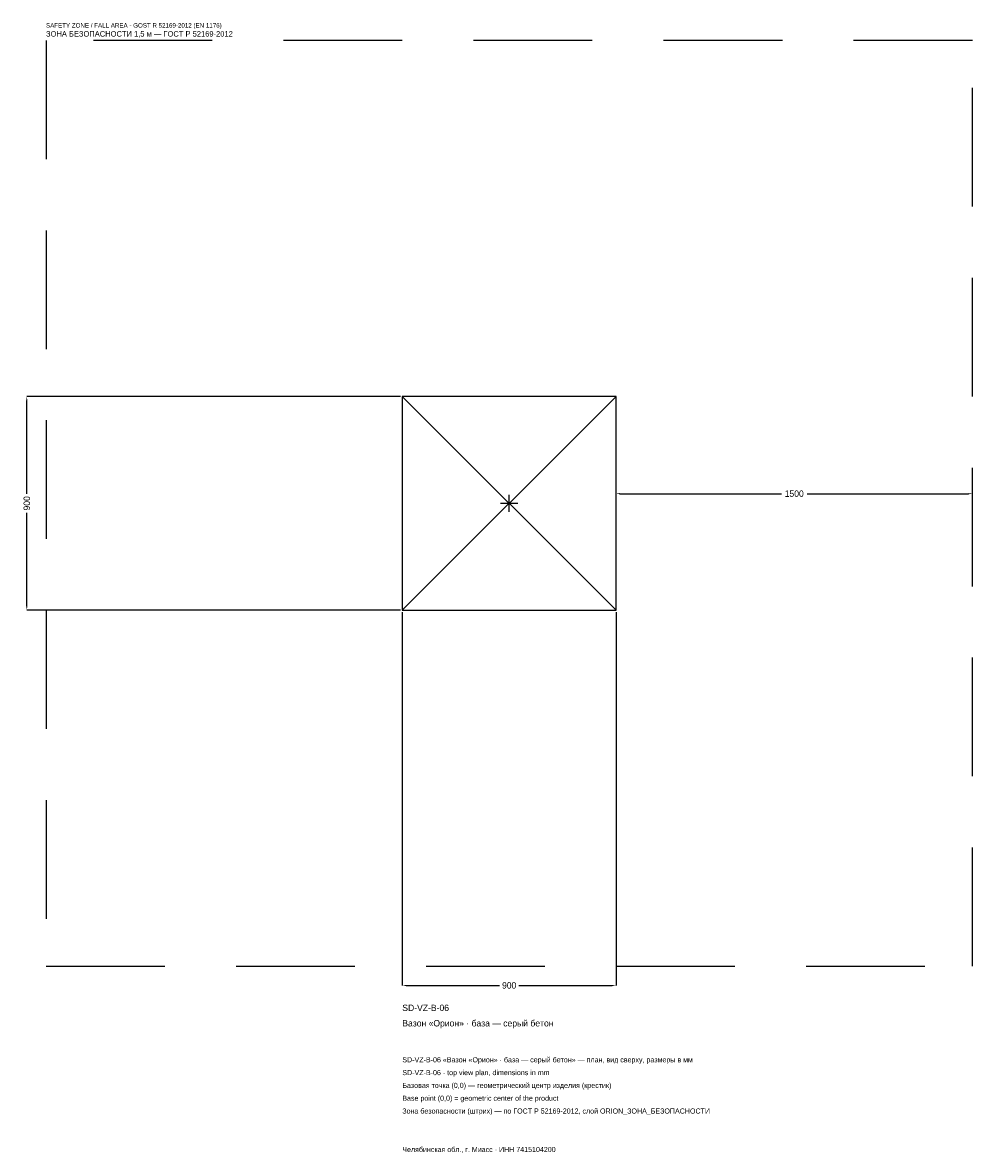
# Model space of a CAD drawing. Header units: metres. Extents: x -2048 to 1950, y -2739 to 2025.
import ezdxf

# ---------------------------------------------------------------- set-up
doc = ezdxf.new("R2010")
doc.units = ezdxf.units.M
doc.linetypes.add('DASHED', pattern=[800, 500, -300])
for name, color, linetype in [('ЗСК_ДАННЫЕ', 3, 'Continuous'), ('ЗСК_ЗОНА_БЕЗОПАСНОСТИ', 1, 'Continuous'), ('ЗСК_КОНТУР', 7, 'Continuous'), ('ЗСК_РАЗМЕРЫ', 8, 'Continuous')]:
    doc.layers.add(name, color=color, linetype=linetype)
doc.dimstyles.new('ORION', dxfattribs={"dimtxt": 27, "dimasz": 16.2, "dimexe": 1.25, "dimexo": 8.1, "dimtad": 1, "dimdec": 0, "dimcen": 2.5, "dimazin": 3, "dimtfac": 1, "dimtmove": 0, "dimatfit": 3})

# ---------------------------------------------------------------- blocks, each defined once
blk = doc.blocks.new('_CLOSEDFILLED')
at = {"color": 0, "linetype": 'BYBLOCK'}
blk.add_solid([(-1, 0.16), (0, 0), (-1, -0.16)], dxfattribs=at)
blk = doc.blocks.new('*D1')
for p, q in [((-450, -458.1), (-450, -2031)), ((450, -458.1), (450, -2031)), ((-433.8, -2031), (-40.5, -2031)), ((40.5, -2031), (433.8, -2031))]:
    blk.add_line(p, q)
at = {"layer": 'Defpoints'}
for p in [(-450, -450), (450, -450), (-450, -2031)]:
    blk.add_point(p, dxfattribs=at)
at = {"layer": 'ЗСК_РАЗМЕРЫ', "xscale": 16.2, "yscale": 16.2, "rotation": 180}
blk.add_blockref('_CLOSEDFILLED', (-450, -2031), dxfattribs=at)
at = {"layer": 'ЗСК_РАЗМЕРЫ', "xscale": 16.2, "yscale": 16.2}
blk.add_blockref('_CLOSEDFILLED', (450, -2031), dxfattribs=at)
at = {"layer": 'ЗСК_РАЗМЕРЫ', "insert": (0, -2031), "char_height": 27, "attachment_point": 5}
blk.add_mtext('900', dxfattribs=at)
blk = doc.blocks.new('*D2')
for p, q in [((-458.1, 450), (-2031, 450)), ((-2031, 40.5), (-2031, 433.8)), ((-2031, -433.8), (-2031, -40.5)), ((-458.1, -450), (-2031, -450))]:
    blk.add_line(p, q)
at = {"layer": 'Defpoints'}
for p in [(-450, 450), (-2031, -450), (-450, -450)]:
    blk.add_point(p, dxfattribs=at)
at = {"layer": 'ЗСК_РАЗМЕРЫ', "xscale": 16.2, "yscale": 16.2}
for p, rotation in [((-2031, 450), 90), ((-2031, -450), 270)]:
    blk.add_blockref('_CLOSEDFILLED', p, dxfattribs=dict(at, rotation=rotation))
at = {"layer": 'ЗСК_РАЗМЕРЫ', "insert": (-2031, 0), "char_height": 27, "attachment_point": 5, "rotation": 90}
blk.add_mtext('900', dxfattribs=at)
blk = doc.blocks.new('*D3')
for p, q in [((450, 8.1), (450, 40.5)), ((466.2, 40.5), (1146, 40.5)), ((1254, 40.5), (1933.8, 40.5)), ((1950, 8.1), (1950, 40.5))]:
    blk.add_line(p, q)
at = {"layer": 'Defpoints'}
for p in [(450, 40.5), (450, 0), (1950, 0)]:
    blk.add_point(p, dxfattribs=at)
at = {"layer": 'ЗСК_РАЗМЕРЫ', "xscale": 16.2, "yscale": 16.2, "rotation": 180}
blk.add_blockref('_CLOSEDFILLED', (450, 40.5), dxfattribs=at)
at = {"layer": 'ЗСК_РАЗМЕРЫ', "xscale": 16.2, "yscale": 16.2}
blk.add_blockref('_CLOSEDFILLED', (1950, 40.5), dxfattribs=at)
at = {"layer": 'ЗСК_РАЗМЕРЫ', "insert": (1200, 40.5), "char_height": 27, "attachment_point": 5}
blk.add_mtext('1500', dxfattribs=at)
blk = doc.blocks.new('ОРИОН SD-VZ-B-06 Вазон Орион · база — серый бетон')
at = {"layer": 'ЗСК_ЗОНА_БЕЗОПАСНОСТИ', "linetype": 'DASHED'}
blk.add_lwpolyline([(-1950, -1950), (1950, -1950), (1950, 1950), (-1950, 1950)], close=True, dxfattribs=at)
at = {"layer": 'ЗСК_КОНТУР'}
for p, q in [((-450, -450), (450, 450)), ((-450, 450), (450, -450))]:
    blk.add_line(p, q, dxfattribs=at)
blk.add_lwpolyline([(-450, -450), (450, -450), (450, 450), (-450, 450)], close=True, dxfattribs=at)
at = {"layer": 'ЗСК_РАЗМЕРЫ'}
for p, q in [((-36, 0), (36, 0)), ((0, -36), (0, 36))]:
    blk.add_line(p, q, dxfattribs=at)
at = {"layer": 'ЗСК_ДАННЫЕ'}
for tag, p in [('АРТИКУЛ', (-450, -2139)), ('НАИМЕНОВАНИЕ', (-450, -2203.8))]:
    blk.add_attdef(tag, p, '', height=27, dxfattribs=at)
at = {"layer": 'ЗСК_ДАННЫЕ', "flags": 1}
for tag, p in [('ПРОИЗВОДИТЕЛЬ', (-450, -2268.6)), ('ТЕЛЕФОН', (-450, -2333.4)), ('САЙТ', (-450, -2463)), ('АДРЕС', (-450, -2527.8)), ('РЕКВИЗИТЫ', (-450, -2592.6)), ('ГАБАРИТЫ', (-450, -2657.4)), ('ЗОНА_БЕЗОПАСНОСТИ', (-450, -2722.2))]:
    blk.add_attdef(tag, p, '', height=27, dxfattribs=at)
at = {"layer": 'ЗСК_ЗОНА_БЕЗОПАСНОСТИ', "color": 1}
for s, height, p in [('SAFETY ZONE / FALL AREA - GOST R 52169-2012 (EN 1176)', 18.9, (-1950, 2004)), ('ЗОНА БЕЗОПАСНОСТИ 1,5 м — ГОСТ Р 52169-2012', 22.95, (-1950, 1966.2))]:
    blk.add_text(s, height=height, dxfattribs=at).set_placement(p)
at = {"layer": 'ЗСК_РАЗМЕРЫ'}
dim = blk.add_linear_dim(base=(-2031, -450), p1=(-450, -450), p2=(-450, 450), angle=90, dimstyle='ORION', dxfattribs=at)
dim.commit()
dim.dimension.update_dxf_attribs({"geometry": '*D2', "text_midpoint": (-2031, 0)})
for base, p1, p2, picture, middle in [((450, 40.5), (450, 0), (1950, 0), '*D3', (1200, 40.5)), ((-450, -2031), (-450, -450), (450, -450), '*D1', (0, -2031))]:
    dim = blk.add_linear_dim(base=base, p1=p1, p2=p2, dimstyle='ORION', dxfattribs=at)
    dim.commit()
    dim.dimension.update_dxf_attribs({"geometry": picture, "text_midpoint": middle})

msp = doc.modelspace()

# ---------------------------------------------------------------- block references
msp.add_blockref('ОРИОН SD-VZ-B-06 Вазон Орион · база — серый бетон', (0, 0)).add_auto_attribs({'АРТИКУЛ': 'SD-VZ-B-06', 'НАИМЕНОВАНИЕ': 'Вазон «Орион» · база — серый бетон'})

# ---------------------------------------------------------------- texts
at = {"layer": 'ЗСК_ДАННЫЕ', "color": 3}
for s, p in [('SD-VZ-B-06 «Вазон «Орион» · база — серый бетон» — план, вид сверху, размеры в мм', (-450, -2355)), ('SD-VZ-B-06 - top view plan, dimensions in mm', (-450, -2409)), ('Челябинская обл., г. Миасс · ИНН 7415104200', (-450, -2733))]:
    msp.add_text(s, height=21.6, dxfattribs=at).set_placement(p)
at = {"layer": 'ЗСК_ДАННЫЕ', "color": 7}
for s, p in [('Базовая точка (0,0) — геометрический центр изделия (крестик)', (-450, -2463)), ('Base point (0,0) = geometric center of the product', (-450, -2517))]:
    msp.add_text(s, height=21.6, dxfattribs=at).set_placement(p)
at = {"layer": 'ЗСК_ДАННЫЕ', "color": 1}
msp.add_text('Зона безопасности (штрих) — по ГОСТ Р 52169-2012, слой ORION_ЗОНА_БЕЗОПАСНОСТИ', height=21.6, dxfattribs=at).set_placement((-450, -2571))

doc.saveas('drawing.dxf')
